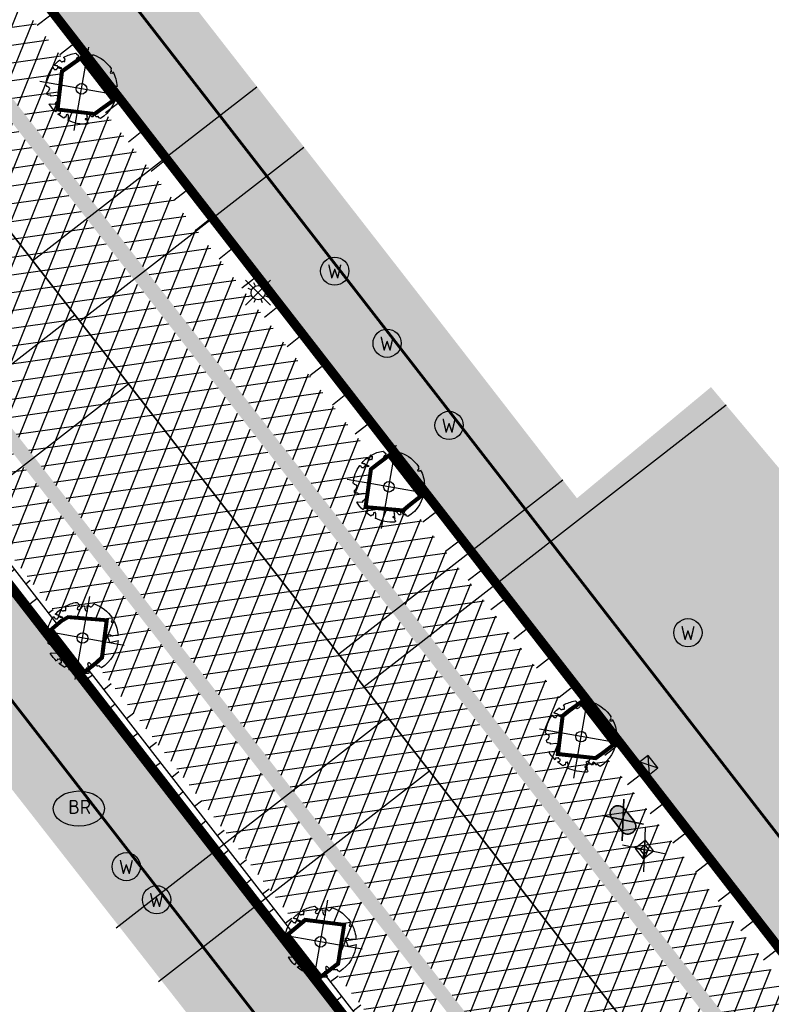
# Model space of a CAD drawing. Header units: metres. Extents: x 196882 to 197709, y 354811 to 355604.
# Tile 49 of 68: x 197388 to 197409, y 355161 to 355189. Entities that reach past the tile are written whole.
import ezdxf

# ---------------------------------------------------------------- set-up
doc = ezdxf.new("R2010")
doc.units = ezdxf.units.M
doc.layers.get('0').update_dxf_attribs({"lineweight": 18})
for name, color, linetype, lineweight in [('B-WE-KL-WATER_BRANDLEIDING_BRANDHYDRANT-S', 150, 'Continuous', 25), ('B-WE-KL-WATER_STRAATPOT-S', 170, 'Continuous', 25), ('Boomvak', 7, 'Continuous', 18), ('N-WE-RI-HWA_KOLK-S', 7, 'Continuous', 25), ('N-WE-VH-KANTOPSLUITING_BETONRUG-A', 7, 'Continuous', 18), ('N-WE-VH-KANTOPSLUITING_BETONRUG-G', 7, 'Continuous', 35), ('V-WE-GR-BOOM-S', 7, 'Continuous', 25), ('V-WE-IE-MEUBILAIR_WEGMEUBILAIR_PAAL-S', 7, 'Continuous', 25), ('V-WE-RI-GWA_HUISAANSLUITING_PVC-G', 1, 'RI-GWA_HUISAANSLUITING-V', 25), ('V-WE-RI-VWA_TRANSPORTLEIDING-G', 20, 'RI-VWA-V', 35), ('V-WE-VH-KANTOPSLUITING_OPSLUITBAND-G', 7, 'VH-OPSLUITBAND-V', 25), ('V-WE-VH-KANTOPSLUITING_RIJWIELPADBAND_380X200-G', 10, 'VH-RIJWIELPADBAND_380X200-V', 0), ('V-WE-VH-KANTOPSLUITING_TROTTOIRBAND-G', 7, 'VH-TROTTOIRBAND-V', 0), ('V-WE-VH-VERHARDING_TEGEL-A', 252, 'Continuous', 18)]:
    doc.layers.add(name, color=color, linetype=linetype, lineweight=lineweight)
for name, color, linetype in [('V-WE-IE-LICHTMAST-G', 7, 'Continuous'), ('V_WEGEN_A_ASFALT', 252, 'Continuous'), ('V_WEGEN_A_BSS', 252, 'Continuous')]:
    doc.layers.add(name, color=color, linetype=linetype)
doc.layers.add('V-WE-VH-VERHARDING_TEGEL_300x300 grijs', color=7, linetype='Continuous', lineweight=18, true_color=0x999999)
doc.styles.add('NLCS-ISO', font='NLCS-ISO.ttf')
doc.styles.add('NLCS-ISO-M500-T25', font='NLCS-ISO.ttf', dxfattribs={"height": 1})
doc.linetypes.add('RI-GWA_HUISAANSLUITING-V', pattern='A,2,[24,NLCS.SHX,S=1,R=0,X=0,Y=0],2,-1.8,2.6,-1.8,2.6,-1.8,2.6,-1.8', length=19)
doc.linetypes.add('RI-VWA-V', pattern='A,2.5,[24,NLCS.SHX,S=1,R=0,X=0,Y=0],2.5,-3,0,-3', length=11)
doc.linetypes.add('VH-OPSLUITBAND-V', pattern='A,4,-2,2,-2,2,[24,NLCS.SHX,S=1,R=0,X=0,Y=0],2,-2,2,-2', length=20)
doc.linetypes.add('VH-RIJWIELPADBAND_380X200-V', pattern='A,4,[24,NLCS.SHX,S=1,R=0,X=0,Y=0],4,-2,2,-2,0,-2,2,-2', length=20)
doc.linetypes.add('VH-TROTTOIRBAND-V', pattern='A,2.5,[24,NLCS.SHX,S=1,R=0,X=0,Y=0],2.5,-2,2,-2,2,-2', length=15)
pattern_1 = [(37.8188, (197367.178, 355110.634), (0.0928136, 0.736638), [0.525, -0.525]), (127.8188, (197367.178, 355110.634), (-0.4147258, -0.3219122), [])]
pattern_2 = [(37.8188, (197374.87796, 355060.401), (0.0928136, 0.736638), [0.525, -0.525]), (127.8188, (197374.87796, 355060.401), (-0.4147258, -0.3219122), [])]
pattern_3 = [(8.01566, (197213.72877, 355299.11294), (-0.0697219, 0.495115), []), (68.01566, (197213.72877, 355299.11294), (-0.4636431, 0.1871766), [])]

# ---------------------------------------------------------------- blocks, each defined once
blk = doc.blocks.new('*U82')
at = {"color": 1}
blk.add_lwpolyline([(0.087, 0.942), (0.088, 0.944), (0.09, 0.946), (0.091, 0.948), (0.093, 0.949), (0.095, 0.951), (0.096, 0.952), (0.097, 0.954), (0.099, 0.956), (0.1, 0.958), (0.102, 0.96), (0.103, 0.963), (0.103, 0.967), (0.103, 0.972), (0.103, 0.977), (0.102, 0.983), (0.095, 1.007, -0.52938), (0.106, 1.02, -0.087139), (0.444, 0.925, -0.372341), (0.457, 0.895), (0.471, 0.824), (0.436, 0.789), (0.398, 0.797), (0.353, 0.763), (0.371, 0.72), (0.417, 0.705), (0.542, 0.734), (0.573, 0.717), (0.57, 0.691), (0.541, 0.673), (0.515, 0.588), (0.549, 0.534), (0.634, 0.669, -0.504641), (0.681, 0.628, 0.331948), (0.709, 0.584, 0.282008), (0.799, 0.601), (0.791, 0.597, -0.512156), (0.833, 0.597, -0.16076), (1.019, -0.011), (0.995, -0.034), (0.995, -0.059), (0.972, -0.063), (0.975, -0.088), (0.94, -0.076), (0.929, -0.104), (0.973, -0.133), (0.987, -0.144), (1.011, -0.12, -0.106371), (0.868, -0.522), (0.741, -0.44), (0.718, -0.456), (0.702, -0.389), (0.657, -0.335), (0.605, -0.335), (0.606, -0.398), (0.566, -0.536), (0.572, -0.562), (0.601, -0.566), (0.786, -0.637, -0.236298), (-0.045, -1.003, 0.159625), (-0.069, -0.954, 0.350802), (-0.063, -0.906, -0.504641), (-0.12, -0.879), (-0.106, -0.834), (-0.129, -0.792), (-0.16, -0.796), (-0.165, -0.829), (-0.188, -0.842), (-0.216, -0.821), (-0.24, -0.695), (-0.258, -0.677), (-0.304, -0.678), (-0.317, -0.733), (-0.336, -0.739), (-0.354, -0.785), (-0.401, -0.76, 0.733583), (-0.384, -0.795, -0.861625), (-0.374, -0.826, 0.279978), (-0.409, -0.879), (-0.407, -0.881, -0.827056), (-0.442, -0.917, -0.116774), (-0.83, -0.511), (-0.823, -0.51), (-0.817, -0.508), (-0.812, -0.506), (-0.808, -0.504), (-0.805, -0.502), (-0.803, -0.5), (-0.801, -0.497), (-0.754, -0.437), (-0.752, -0.435), (-0.752, -0.433), (-0.751, -0.431), (-0.75, -0.429), (-0.75, -0.427), (-0.749, -0.425), (-0.748, -0.422), (-0.747, -0.42), (-0.746, -0.417), (-0.744, -0.414), (-0.743, -0.411), (-0.741, -0.408), (-0.739, -0.405), (-0.738, -0.401), (-0.736, -0.398), (-0.735, -0.395), (-0.734, -0.392), (-0.734, -0.389), (-0.733, -0.386), (-0.733, -0.383), (-0.733, -0.381), (-0.734, -0.379), (-0.734, -0.377), (-0.735, -0.375), (-0.736, -0.374), (-0.738, -0.374), (-0.74, -0.373), (-0.742, -0.373), (-0.744, -0.373), (-0.746, -0.373), (-0.748, -0.373), (-0.75, -0.372), (-0.753, -0.371), (-0.755, -0.37), (-0.758, -0.369), (-0.76, -0.367), (-0.763, -0.365), (-0.765, -0.363), (-0.768, -0.361), (-0.771, -0.359), (-0.773, -0.357), (-0.776, -0.355), (-0.779, -0.352), (-0.781, -0.35), (-0.83, -0.406), (-0.832, -0.403), (-0.835, -0.4), (-0.837, -0.397), (-0.839, -0.394), (-0.841, -0.39), (-0.844, -0.388), (-0.848, -0.386), (-0.855, -0.385), (-0.864, -0.386), (-0.876, -0.388), (-0.891, -0.393, -0.040997), (-0.958, -0.205), (-0.923, -0.211), (-0.893, -0.231), (-0.876, -0.216), (-0.856, -0.185), (-0.875, -0.156), (-0.865, -0.113), (-0.904, -0.11), (-0.93, -0.085), (-0.978, -0.116, -0.05814), (-0.998, 0.166), (-0.97, 0.16), (-0.86, 0.073), (-0.812, 0.089), (-0.626, 0.139), (-0.61, 0.2), (-0.682, 0.229), (-0.693, 0.252), (-0.824, 0.317), (-0.827, 0.354), (-0.872, 0.391), (-0.89, 0.428), (-0.859, 0.476), (-0.792, 0.486), (-0.73, 0.527), (-0.729, 0.568), (-0.768, 0.613), (-0.757, 0.632), (-0.773, 0.662, -0.13428), (-0.333, 0.967, -0.541727), (-0.319, 0.957), (-0.322, 0.928), (-0.321, 0.913), (-0.319, 0.902), (-0.316, 0.893), (-0.312, 0.887), (-0.307, 0.882), (-0.302, 0.878), (-0.297, 0.875), (-0.293, 0.872), (-0.289, 0.868), (-0.286, 0.865), (-0.282, 0.862), (-0.279, 0.859), (-0.276, 0.857), (-0.273, 0.855), (-0.269, 0.854), (-0.266, 0.854), (-0.262, 0.855), (-0.258, 0.857), (-0.255, 0.859), (-0.25, 0.861), (-0.246, 0.863), (-0.242, 0.865), (-0.238, 0.867), (-0.234, 0.868), (-0.229, 0.869), (-0.225, 0.87), (-0.221, 0.871), (-0.217, 0.871), (-0.213, 0.872), (-0.21, 0.873), (-0.206, 0.874), (-0.203, 0.876), (-0.2, 0.879), (-0.197, 0.882), (-0.195, 0.885), (-0.193, 0.865), (-0.188, 0.86), (-0.167, 0.824), (-0.122, 0.799), (-0.185, 0.902), (-0.184, 0.905), (-0.183, 0.908), (-0.183, 0.911), (-0.183, 0.914), (-0.184, 0.917), (-0.185, 0.92), (-0.188, 0.923), (-0.191, 0.926), (-0.194, 0.929), (-0.199, 0.933), (-0.204, 0.938), (-0.21, 0.944), (-0.216, 0.951), (-0.223, 0.959), (-0.24, 0.98, -0.543104), (-0.234, 0.996, -0.046766), (-0.047, 1.023, -0.385168), (-0.036, 1.015), (-0.03, 0.976), (-0.028, 0.964), (-0.024, 0.956), (-0.021, 0.951), (-0.017, 0.947), (-0.013, 0.946), (-0.009, 0.945), (-0.005, 0.945), (-0.002, 0.945), (0.002, 0.944), (0.005, 0.943), (0.009, 0.942), (0.012, 0.941), (0.015, 0.939), (0.019, 0.938), (0.022, 0.936), (0.025, 0.935), (0.028, 0.934), (0.031, 0.932), (0.033, 0.931), (0.036, 0.929), (0.038, 0.928), (0.04, 0.926), (0.042, 0.924), (0.044, 0.922), (0.045, 0.92), (0.046, 0.919), (0.047, 0.917), (0.048, 0.915), (0.049, 0.914), (0.051, 0.913), (0.052, 0.912), (0.054, 0.912), (0.056, 0.912), (0.058, 0.913), (0.06, 0.914), (0.062, 0.915), (0.065, 0.916), (0.067, 0.918), (0.07, 0.921), (0.072, 0.923), (0.074, 0.926), (0.076, 0.929), (0.079, 0.932), (0.081, 0.935), (0.083, 0.937), (0.085, 0.94)], format="xyb", close=True, dxfattribs=at)
at = {"color": 10}
for points in [[(0.849, -0.849), (-0.849, 0.849)], [(-0.849, -0.849), (0.849, 0.849)]]:
    blk.add_lwpolyline(points, dxfattribs=at)
at = {"color": 1}
blk.add_circle((0, 0), 0.15, dxfattribs=at)
at = {"color": 7, "style": 'NLCS-ISO-M500-T25'}
for tag, p in [('NR', (-0.492, -0.08)), ('NAAM', (-0.492, -0.32))]:
    blk.add_attdef(tag, p, '', height=0.2, dxfattribs=at)
at = {"color": 7, "style": 'NLCS-ISO-M500-T25', "flags": 1}
for tag, p in [('WETNAAM', (-0.492, -0.56)), ('STAMDIA', (-0.492, -0.8)), ('STAMOMTR', (-0.492, -1.04)), ('OPMERKING', (-0.492, -1.28))]:
    blk.add_attdef(tag, p, '', height=0.2, dxfattribs=at)
blk = doc.blocks.new('Lichtmast_V')
for points in [[(0.354, 0.354), (-0.354, -0.354)], [(0.354, -0.354), (-0.354, 0.354)], [(-0.185, 0.077), (-0.277, 0.115)], [(-0.077, 0.185), (-0.115, 0.277)], [(0.077, 0.185), (0.115, 0.277)], [(0.185, 0.077), (0.277, 0.115)], [(-0.185, -0.077), (-0.277, -0.115)], [(-0.077, -0.185), (-0.115, -0.277)], [(0.077, -0.185), (0.115, -0.277)], [(0.185, -0.077), (0.277, -0.115)]]:
    blk.add_lwpolyline(points)
at = {"layer": 'V-WE-IE-LICHTMAST-G'}
blk.add_circle((0, 0), 0.2, dxfattribs=at)
blk = doc.blocks.new('SKL-WATER_STRAATPOT-SO')
blk.add_circle((0, 0), 2)
at = {"style": 'NLCS-ISO'}
blk.add_text('W', height=2, rotation=360, dxfattribs=at).set_placement((-1.06, -1.05))
blk = doc.blocks.new('SKL-WATER_BRANDHYDRANT-SO')
blk.add_ellipse((0, 0), major_axis=(-3.64, 0), ratio=0.685994)
at = {"style": 'NLCS-ISO'}
blk.add_text('BR', height=2, rotation=360, dxfattribs=at).set_placement((-1.49, -0.76))
blk = doc.blocks.new('N-SRI-KOLK_COMBINATIE-SO')
h = blk.add_hatch(color=256)
h.paths.add_polyline_path([(-1.125, 1.5), (-1.125, 0), (0, 0.75)])
h.paths.add_polyline_path([(1.125, 1.5), (0, 0.75), (1.125, 0)])
for p, q in [((-1.125, 0), (1.125, 1.5)), ((1.125, 0), (-1.125, 1.5))]:
    blk.add_line(p, q)
at = {"flags": 128}
blk.add_lwpolyline([(-1.125, 0), (1.125, 0), (1.125, 1.5), (-1.125, 1.5)], close=True, dxfattribs=at)
blk = doc.blocks.new('Jumboblok')
at = {"layer": 'N-WE-VH-KANTOPSLUITING_BETONRUG-A'}
h = blk.add_hatch(color=256, dxfattribs=at)
h.dxf.hatch_style = 1
edge = h.paths.add_edge_path()
edge.add_arc((-0.225, 0), 0.225, 90, 270, ccw=False)
edge.add_line((-0.225, 0.225), (0.225, 0.225))
edge.add_arc((0.225, 0), 0.225, -90, 90, ccw=False)
edge.add_line((0.225, -0.225), (-0.225, -0.225))
at = {"layer": 'N-WE-VH-KANTOPSLUITING_BETONRUG-G', "flags": 128}
for points in [[(-0.454, 0.381), (0.454, -0.381)], [(-0.454, -0.381), (0.454, 0.381)]]:
    blk.add_lwpolyline(points, dxfattribs=at)
at = {"layer": 'N-WE-VH-KANTOPSLUITING_BETONRUG-G'}
blk.add_lwpolyline([(-0.225, -0.225, -1), (-0.225, 0.225), (0.225, 0.225, -1), (0.225, -0.225)], format="xyb", close=True, dxfattribs=at)
blk = doc.blocks.new('V-SIE-WEG_PAAL_KUNSTSTOF')
at = {"color": 0}
for p, q in [((-0.483, -0.405), (0.483, 0.405)), ((0.483, -0.405), (-0.483, 0.405))]:
    blk.add_line(p, q, dxfattribs=at)
for p, q in [((-0.187, 0.188), (0.188, -0.187)), ((0.188, 0.188), (-0.187, -0.187))]:
    blk.add_line(p, q)
at = {"flags": 128}
for points in [[(-0.187, -0.187), (0.188, -0.187), (0.188, 0.188), (-0.187, 0.188)], [(-0.094, 0.094), (0.094, 0.094), (0.094, -0.094), (-0.094, -0.094)]]:
    blk.add_lwpolyline(points, close=True, dxfattribs=at)

msp = doc.modelspace()

# ---------------------------------------------------------------- hatches: boundary and pattern name
at = {"layer": 'V-WE-VH-VERHARDING_TEGEL-A'}
h = msp.add_hatch(dxfattribs=at)
h.set_pattern_fill('AVH-TEGEL_300X300_HALFST', color=11, scale=1.25, pattern_type=2)
h.set_pattern_definition([(308.015660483, (-58.86684, -45.96112), (0.378674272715, -0.1799640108), [0.375, -0.375]), (38.01566048, (-58.86684, -45.9611), (-0.23095381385, 0.29544091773), [])])
h.paths.add_polyline_path([(197611.905, 354883.622), (197617.307, 354876.665), (197615.886, 354875.563), (197572.913, 354930.906), (197570.425, 354934.11), (197484.931, 355044.212), (197481.749, 355048.31), (197357.892, 355207.986), (197351.32, 355216.473), (197346.25, 355223.021), (197337.369, 355234.416), (197243.012, 355355.967), (197242.503, 355356.81), (197242.203, 355357.748), (197242.06, 355358.479), (197241.6, 355359.917), (197240.817, 355361.208), (197237.815, 355365.062), (197235.607, 355367.896), (197236.226, 355370.216), (197236.899, 355369.358), (197237.127, 355368.928), (197238.472, 355367.204), (197242.289, 355362.28), (197242.829, 355361.489), (197243.273, 355360.634), (197243.612, 355359.731), (197243.839, 355358.801), (197243.913, 355358.396), (197244.132, 355357.668), (197244.49, 355356.997), (197246.89, 355353.905), (197257.004, 355340.877), (197263.069, 355333.063), (197270.1, 355324.006), (197279.392, 355312.035), (197295.011, 355291.914), (197302.573, 355282.172), (197310.236, 355272.301), (197317.909, 355262.416), (197324.699, 355253.668), (197332.224, 355243.975), (197340.253, 355233.64), (197347.837, 355223.911), (197349.563, 355225.192), (197351.569, 355222.107), (197350.13, 355220.964), (197357.263, 355211.768), (197361.255, 355206.596), (197374.852, 355189.05), (197395.161, 355162.866), (197403.326, 355152.339), (197425.189, 355124.15), (197437.629, 355108.111), (197445.337, 355098.173), (197474.048, 355061.155), (197481.019, 355052.168), (197483.327, 355053.995), (197485.597, 355051.07), (197483.289, 355049.265), (197486.28, 355045.412), (197561.285, 354948.815), (197591.974, 354909.292)])
h = msp.add_hatch(dxfattribs=at)
h.set_pattern_fill('AVH-TEGEL_300X300_HALFST', color=256, scale=1.25, pattern_type=2)
h.set_pattern_definition([(308.01566, (197234.217, 354932.616), (0.37867427, -0.17996401), [0.375, -0.375]), (38.01566, (197234.217, 354932.616), (-0.23095381, 0.29544092), [])])
h.paths.add_polyline_path([(197235.581, 355367.799), (197234.217, 355362.687), (197236.721, 355359.564), (197239.925, 355353.365), (197240.018, 355353.248), (197240.596, 355353.707), (197242.746, 355350.948), (197242.149, 355350.482), (197247.638, 355343.366), (197248.794, 355344.219), (197251.13, 355341.161), (197250.017, 355340.283), (197251.382, 355338.514), (197252.017, 355339.01), (197253.241, 355337.431), (197252.603, 355336.931), (197255.071, 355333.731), (197255.72, 355334.225), (197256.932, 355332.633), (197256.293, 355332.148), (197258.771, 355328.935), (197259.386, 355329.419), (197260.605, 355327.83), (197259.989, 355327.355), (197262.404, 355324.224), (197263.572, 355325.082), (197265.762, 355322.252), (197264.611, 355321.364), (197266.049, 355319.503), (197266.681, 355319.992), (197267.9, 355318.4), (197267.273, 355317.913), (197268.559, 355316.246), (197270.468, 355317.879), (197270.374, 355318.017), (197270.769, 355318.334), (197271.082, 355317.944), (197271.017, 355317.894), (197277.296, 355309.603), (197279.798, 355306.505), (197279.767, 355306.48), (197282.144, 355303.445), (197279.742, 355301.585), (197280.949, 355299.977), (197287.399, 355296.113), (197287.537, 355295.83), (197336.506, 355232.778), (197336.629, 355232.874), (197343.676, 355223.839), (197345.792, 355221.126), (197350.134, 355215.559), (197350.732, 355214.792), (197350.788, 355213.519), (197352.134, 355211.814), (197352.955, 355211.669), (197355.806, 355207.908), (197382.704, 355173.364), (197415.028, 355132.025), (197418.821, 355127.312), (197426.22, 355117.67), (197426.162, 355117.573), (197439.09, 355100.957), (197447.403, 355090.49), (197447.266, 355090.385), (197453.819, 355082.221), (197453.723, 355082.153), (197455.981, 355079.258), (197455.944, 355079.174), (197461.241, 355072.44), (197461.369, 355072.494), (197471.122, 355059.986), (197471.26, 355059.822), (197471.304, 355059.856), (197476.126, 355053.586), (197484.037, 355043.418), (197483.735, 355043.179), (197485.477, 355040.963), (197485.825, 355041.194), (197487.25, 355039.31), (197487.136, 355039.216), (197495.21, 355028.868), (197497.648, 355025.787), (197507.361, 355013.143), (197507.469, 355013.22), (197507.852, 355012.72), (197507.757, 355012.64), (197515.172, 355003.148), (197515.257, 355003.199), (197520.23, 354996.693), (197525.87, 354989.268), (197535.302, 354976.941), (197535.185, 354976.85), (197538.114, 354973.09), (197538.245, 354973.166), (197538.442, 354972.926), (197537.462, 354972.143), (197537.63, 354971.963), (197536.257, 354970.595), (197538.447, 354967.93), (197543.233, 354962.047), (197550.188, 354953.499), (197553.95, 354948.887), (197557.921, 354943.994), (197557.833, 354943.918), (197564.133, 354936.165), (197565.05, 354936.92), (197568.446, 354932.616), (197570.362, 354934.061), (197484.868, 355044.163), (197357.829, 355207.937), (197351.257, 355216.424), (197346.187, 355222.972), (197337.306, 355234.367), (197242.946, 355355.922), (197242.43, 355356.777), (197242.125, 355357.728), (197241.982, 355358.459), (197241.527, 355359.884), (197240.751, 355361.163), (197237.752, 355365.013)])
h = msp.add_hatch(dxfattribs=at)
h.set_pattern_fill('AVH-TEGEL_300X300_HALFST', color=256, scale=1.25, pattern_type=2)
h.set_pattern_definition([(308.01566, (197362.73151, 355062.66647), (0.37867427, -0.17996401), [0.375, -0.375]), (38.01566, (197362.7315, 355062.66647), (-0.2309538, 0.2954409), [])])
h.paths.add_polyline_path([(197364.22, 355229.417), (197365.408, 355230.608), (197367.484, 355227.904), (197366.733, 355227.319), (197366.264, 355226.786), (197366.102, 355226.602), (197365.886, 355226.135), (197365.767, 355225.624), (197365.755, 355225.098), (197365.848, 355224.593), (197366.281, 355223.741), (197375.584, 355211.744), (197375.427, 355211.611), (197398.906, 355181.471), (197403.613, 355175.402), (197407.417, 355178.558), (197423.366, 355159.562), (197422.706, 355158.441), (197422.321, 355157.242), (197421.985, 355155.772), (197421.932, 355155.421), (197422.009, 355153.714), (197422.452, 355152.064), (197423.22, 355150.582), (197424.866, 355148.527), (197424.786, 355148.455), (197430.091, 355141.746), (197434.295, 355136.24), (197438.503, 355130.819), (197441.908, 355126.356), (197446.316, 355120.829), (197459.852, 355103.513), (197467.914, 355093.129), (197486.089, 355069.947), (197487.062, 355068.665), (197489.16, 355066.052), (197490.75, 355064.009), (197491.582, 355063.315), (197492.632, 355063.935), (197492.683, 355063.977), (197492.919, 355063.689), (197491.554, 355062.896), (197490.839, 355062.666), (197490.045, 355062.696), (197489.313, 355063.002), (197488.758, 355063.511), (197363.159, 355225.405), (197362.871, 355225.904), (197362.732, 355226.482), (197362.763, 355227.076), (197362.955, 355227.62), (197363.956, 355229.163)])
h = msp.add_hatch(dxfattribs=at)
h.set_pattern_fill('AVH-TEGEL_300X300_HALFST', color=11, scale=1.25, pattern_type=2)
h.set_pattern_definition([(308.01566, (197362.321, 355063.896), (0.37867427, -0.17996401), [0.375, -0.375]), (38.01566, (197362.321, 355063.896), (-0.2309538, 0.2954409), [])])
h.paths.add_polyline_path([(197363.743, 355224.525), (197362.321, 355223.426), (197366.616, 355217.876), (197364.294, 355216.063), (197365.22, 355214.871), (197367.557, 355216.684), (197371.499, 355211.603), (197376.114, 355205.654), (197382.474, 355197.457), (197389.736, 355188.097), (197398.481, 355176.826), (197404.904, 355168.548), (197412.151, 355159.207), (197419.483, 355149.756), (197426.619, 355140.56), (197433.029, 355132.298), (197440.182, 355123.078), (197446.508, 355114.925), (197452.243, 355107.532), (197461.033, 355096.204), (197470.017, 355084.624), (197481.049, 355070.405), (197486.099, 355063.896), (197487.508, 355064.993)])
at = {"layer": 'V_WEGEN_A_ASFALT'}
h = msp.add_hatch(dxfattribs=at)
h.set_pattern_fill('AVH-ASFALT', color=256, scale=0.5, style=0, pattern_type=2)
h.set_pattern_definition([(8.01566048, (135.18786, -698.3183), (-0.0697218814, 0.495114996), []), (68.01566048, (135.18786, -698.3183), (-0.463643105, 0.1871765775), [])])
h.paths.add_polyline_path([(197244.208, 355366.633), (197244.772, 355368.756), (197248.206, 355364.347), (197246.291, 355363.976)], flags=16)
h.paths.add_polyline_path([(197618.792, 354883.616), (197618.859, 354883.531), (197620.176, 354881.132), (197620.218, 354880.802), (197620.037, 354880.548), (197619.732, 354880.486), (197619.447, 354880.661), (197617.809, 354882.828)], flags=16)
h.paths.add_polyline_path([(197615.205, 354887.359), (197615.579, 354887.38), (197615.929, 354887.241), (197616.175, 354886.989), (197616.212, 354886.932), (197615.217, 354886.144), (197614.828, 354886.612), (197614.745, 354886.93), (197614.909, 354887.207)], flags=16)
h.paths.add_polyline_path([(197249.048, 355360.444), (197250.453, 355361.457), (197251.761, 355359.078), (197251.788, 355358.77), (197251.578, 355358.542), (197251.264, 355358.397), (197250.888, 355358.381), (197250.536, 355358.513), (197250.274, 355358.756)], flags=16)
h.paths.add_polyline_path([(197362.128, 355212.271), (197363.159, 355213.075), (197365.145, 355210.506), (197365.231, 355210.199), (197365.079, 355209.918), (197364.69, 355209.596), (197364.363, 355209.5), (197364.069, 355209.671)], flags=16)
h.paths.add_polyline_path([(197494.363, 355046.214), (197494.643, 355046.042), (197496.089, 355044.106), (197495.099, 355043.365), (197493.938, 355045.57), (197493.887, 355045.898), (197494.062, 355046.15)], flags=16)
h.paths.add_polyline_path([(197496.176, 355041.974), (197497.151, 355042.743), (197499.309, 355039.886), (197499.406, 355039.593), (197499.313, 355039.327), (197499.034, 355039.183), (197498.669, 355039.152), (197498.322, 355039.267), (197498.06, 355039.492)], flags=16)
edge = h.paths.add_edge_path()
edge.add_line((197254.74, 355364.977), (197252.534, 355367.828))
edge.add_line((197252.534, 355367.828), (197250.33, 355370.59))
edge.add_line((197250.33, 355370.59), (197246.08, 355375.894))
edge.add_line((197246.08, 355375.894), (197245.813, 355376.216))
edge.add_line((197245.813, 355376.216), (197245.689, 355376.286))
edge.add_line((197245.689, 355376.286), (197245.587, 355376.385))
edge.add_line((197245.587, 355376.385), (197244.802, 355377.427))
edge.add_line((197244.802, 355377.427), (197244.442, 355377.886))
edge.add_line((197244.442, 355377.886), (197242.813, 355376.643))
edge.add_line((197242.813, 355376.643), (197242.078, 355376.934))
edge.add_line((197242.078, 355376.934), (197241.456, 355377.421))
edge.add_line((197241.456, 355377.421), (197241.264, 355377.677))
edge.add_line((197241.264, 355377.677), (197240.464, 355374.501))
edge.add_line((197240.464, 355374.501), (197243.638, 355370.386))
edge.add_line((197243.638, 355370.386), (197243.015, 355368.04))
edge.add_line((197243.015, 355368.04), (197239.826, 355372.186))
edge.add_line((197239.826, 355372.186), (197238.981, 355368.895))
edge.add_line((197238.981, 355368.895), (197239.273, 355368.341))
edge.add_line((197239.273, 355368.341), (197239.444, 355367.723))
edge.add_line((197239.444, 355367.723), (197239.477, 355367.083))
edge.add_line((197239.477, 355367.083), (197239.375, 355366.465))
edge.add_line((197239.375, 355366.465), (197239.17, 355366.309))
edge.add_line((197239.17, 355366.309), (197242.289, 355362.28))
edge.add_line((197242.289, 355362.28), (197242.829, 355361.489))
edge.add_line((197242.829, 355361.489), (197243.273, 355360.634))
edge.add_line((197243.273, 355360.634), (197243.612, 355359.731))
edge.add_line((197243.612, 355359.731), (197243.839, 355358.801))
edge.add_line((197243.839, 355358.801), (197243.913, 355358.396))
edge.add_line((197243.913, 355358.396), (197244.132, 355357.668))
edge.add_line((197244.132, 355357.668), (197244.49, 355356.997))
edge.add_line((197244.49, 355356.997), (197246.766, 355358.85))
edge.add_line((197246.766, 355358.85), (197247.262, 355358.206))
edge.add_line((197247.262, 355358.206), (197344.321, 355233.163))
edge.add_line((197344.321, 355233.163), (197344.724, 355232.614))
edge.add_line((197344.724, 355232.614), (197349.563, 355225.192))
edge.add_line((197349.563, 355225.192), (197351.569, 355222.107))
edge.add_line((197351.569, 355222.107), (197357.966, 355212.296))
edge.add_line((197357.966, 355212.296), (197358.618, 355211.446))
edge.add_line((197358.618, 355211.446), (197359.525, 355210.295))
edge.add_line((197359.525, 355210.295), (197361.338, 355207.993))
edge.add_line((197361.338, 355207.993), (197362.045, 355207.269))
edge.add_line((197362.045, 355207.269), (197374.863, 355193.737))
edge.add_line((197374.863, 355193.737), (197375.209, 355193.322))
edge.add_line((197375.209, 355193.322), (197441.888, 355107.396))
edge.add_line((197441.888, 355107.396), (197445.664, 355102.529))
edge.add_line((197445.664, 355102.529), (197478.355, 355060.401))
edge.add_line((197478.355, 355060.401), (197483.327, 355053.995))
edge.add_line((197483.327, 355053.995), (197486.594, 355049.782))
edge.add_line((197486.594, 355049.782), (197601.022, 354902.418))
edge.add_line((197601.022, 354902.418), (197611.126, 354886.577))
edge.add_line((197611.126, 354886.577), (197612.61, 354884.25))
edge.add_line((197612.61, 354884.25), (197615.186, 354880.9))
edge.add_line((197615.186, 354880.9), (197618.014, 354877.23))
edge.add_line((197618.014, 354877.23), (197615.886, 354875.563))
edge.add_line((197615.886, 354875.563), (197618.768, 354871.816))
edge.add_line((197618.768, 354871.816), (197619.198, 354871.038))
edge.add_line((197619.198, 354871.038), (197619.38, 354870.123))
edge.add_line((197619.38, 354870.123), (197619.267, 354869.197))
edge.add_line((197619.267, 354869.197), (197618.896, 354868.389))
edge.add_line((197618.896, 354868.389), (197618.39, 354867.541))
edge.add_line((197618.39, 354867.541), (197617.593, 354866.525))
edge.add_line((197617.593, 354866.525), (197616.658, 354865.636))
edge.add_line((197616.658, 354865.636), (197615.8, 354864.929))
edge.add_line((197615.8, 354864.929), (197615.563, 354864.731))
edge.add_line((197615.563, 354864.731), (197616.512, 354863.566))
edge.add_line((197616.512, 354863.566), (197619.999, 354859.296))
edge.add_line((197619.999, 354859.296), (197620, 354859.283))
edge.add_line((197620, 354859.283), (197620.838, 354860.022))
edge.add_line((197620.838, 354860.022), (197621.747, 354860.68))
edge.add_line((197621.747, 354860.68), (197622.714, 354861.249))
edge.add_line((197622.714, 354861.249), (197623.726, 354861.722))
edge.add_line((197623.726, 354861.722), (197624.679, 354861.942))
edge.add_line((197624.679, 354861.942), (197625.707, 354861.841))
edge.add_line((197625.707, 354861.841), (197626.645, 354861.408))
edge.add_line((197626.645, 354861.408), (197627.356, 354860.736))
edge.add_line((197627.356, 354860.736), (197628.477, 354859.277))
edge.add_line((197628.477, 354859.277), (197629.919, 354860.402))
edge.add_line((197629.919, 354860.402), (197629.805, 354860.728))
edge.add_line((197629.805, 354860.728), (197629.902, 354861.061))
edge.add_line((197629.902, 354861.061), (197630.176, 354861.274))
edge.add_line((197630.176, 354861.274), (197630.523, 354861.286))
edge.add_line((197630.523, 354861.286), (197631.776, 354860.787))
edge.add_line((197631.776, 354860.787), (197632.963, 354860.123))
edge.add_line((197632.963, 354860.123), (197634.053, 354859.31))
edge.add_line((197634.053, 354859.31), (197635.019, 354858.369))
edge.add_line((197635.019, 354858.369), (197638.026, 354855.034))
edge.add_line((197638.026, 354855.034), (197640.528, 354852.513))
edge.add_line((197640.528, 354852.513), (197643.259, 354850.242))
edge.add_line((197643.259, 354850.242), (197644.292, 354849.463))
edge.add_line((197644.292, 354849.463), (197645.047, 354848.804))
edge.add_line((197645.047, 354848.804), (197645.73, 354848.064))
edge.add_line((197645.73, 354848.064), (197646.33, 354847.253))
edge.add_line((197646.33, 354847.253), (197646.835, 354846.388))
edge.add_line((197646.835, 354846.388), (197646.898, 354846.033))
edge.add_line((197646.898, 354846.033), (197646.731, 354845.714))
edge.add_line((197646.731, 354845.714), (197646.403, 354845.564))
edge.add_line((197646.403, 354845.564), (197646.052, 354845.646))
edge.add_line((197646.052, 354845.646), (197645.25, 354844.024))
edge.add_line((197645.25, 354844.024), (197658.974, 354837.104))
edge.add_line((197658.974, 354837.104), (197663.24, 354845.081))
edge.add_line((197663.24, 354845.081), (197662.256, 354845.808))
edge.add_line((197662.256, 354845.808), (197661.166, 354846.589))
edge.add_line((197661.166, 354846.589), (197659.281, 354847.978))
edge.add_line((197659.281, 354847.978), (197658.181, 354848.824))
edge.add_line((197658.181, 354848.824), (197657.094, 354849.687))
edge.add_line((197657.094, 354849.687), (197655.779, 354850.771))
edge.add_line((197655.779, 354850.771), (197654.486, 354851.882))
edge.add_line((197654.486, 354851.882), (197653.214, 354853.017))
edge.add_line((197653.214, 354853.017), (197651.963, 354854.175))
edge.add_line((197651.963, 354854.175), (197650.716, 354852.865))
edge.add_line((197650.716, 354852.865), (197650.9, 354852.49))
edge.add_line((197650.9, 354852.49), (197650.77, 354852.093))
edge.add_line((197650.77, 354852.093), (197650.399, 354851.9))
edge.add_line((197650.399, 354851.9), (197649.999, 354852.022))
edge.add_line((197649.999, 354852.022), (197648.432, 354853.042))
edge.add_line((197648.432, 354853.042), (197647.483, 354853.708))
edge.add_line((197647.483, 354853.708), (197646.554, 354854.401))
edge.add_line((197646.554, 354854.401), (197646.122, 354854.742))
edge.add_line((197646.122, 354854.742), (197644.859, 354855.773))
edge.add_line((197644.859, 354855.773), (197644.092, 354856.447))
edge.add_line((197644.092, 354856.447), (197643.344, 354857.143))
edge.add_line((197643.344, 354857.143), (197642.619, 354857.862))
edge.add_line((197642.619, 354857.862), (197641.665, 354858.874))
edge.add_line((197641.665, 354858.874), (197641.087, 354859.527))
edge.add_line((197641.087, 354859.527), (197639.661, 354861.285))
edge.add_line((197639.661, 354861.285), (197636.225, 354865.712))
edge.add_line((197636.225, 354865.712), (197606.51, 354903.995))
edge.add_line((197606.51, 354903.995), (197598.397, 354914.448))
edge.add_line((197598.397, 354914.448), (197512.56, 355025.035))
edge.add_line((197512.56, 355025.035), (197510.219, 355028.767))
edge.add_line((197510.219, 355028.767), (197510.081, 355029.114))
edge.add_line((197510.081, 355029.114), (197510.082, 355029.515))
edge.add_line((197510.082, 355029.515), (197510.237, 355029.886))
edge.add_line((197510.237, 355029.886), (197510.498, 355030.152))
edge.add_line((197510.498, 355030.152), (197511.653, 355030.966))
edge.add_line((197511.653, 355030.966), (197509.492, 355033.75))
edge.add_line((197509.492, 355033.75), (197508.696, 355033.14))
edge.add_line((197508.696, 355033.14), (197508.366, 355032.978))
edge.add_line((197508.366, 355032.978), (197507.964, 355032.963))
edge.add_line((197507.964, 355032.963), (197507.593, 355033.119))
edge.add_line((197507.593, 355033.119), (197507.34, 355033.386))
edge.add_line((197507.34, 355033.386), (197502.398, 355041.291))
edge.add_line((197502.398, 355041.291), (197502.172, 355041.653))
edge.add_line((197502.172, 355041.653), (197499.691, 355044.838))
edge.add_line((197499.691, 355044.838), (197496.292, 355049.202))
edge.add_line((197496.292, 355049.202), (197497.039, 355049.802))
edge.add_line((197497.039, 355049.802), (197494.767, 355052.728))
edge.add_line((197494.767, 355052.728), (197496.199, 355053.822))
edge.add_line((197496.199, 355053.822), (197495.483, 355054.755))
edge.add_line((197495.483, 355054.755), (197495.101, 355055.422))
edge.add_line((197495.101, 355055.422), (197494.906, 355056.196))
edge.add_line((197494.906, 355056.196), (197494.93, 355056.994))
edge.add_line((197494.93, 355056.994), (197495.159, 355057.728))
edge.add_line((197495.159, 355057.728), (197495.351, 355058.139))
edge.add_arc((197501.887, 355055.322), 7.118, 130.4855, 156.6826, ccw=False)
edge.add_line((197497.266, 355060.735), (197503.259, 355066.482))
edge.add_line((197503.259, 355066.482), (197499.956, 355070.009))
edge.add_line((197499.956, 355070.009), (197493.859, 355064.344))
edge.add_line((197493.859, 355064.344), (197492.971, 355063.627))
edge.add_line((197492.971, 355063.627), (197491.587, 355062.822))
edge.add_line((197491.587, 355062.822), (197490.85, 355062.586))
edge.add_line((197490.85, 355062.586), (197490.028, 355062.617))
edge.add_line((197490.028, 355062.617), (197489.269, 355062.934))
edge.add_line((197489.269, 355062.934), (197488.699, 355063.457))
edge.add_line((197488.699, 355063.457), (197487.505, 355064.991))
edge.add_line((197487.505, 355064.991), (197486.099, 355063.896))
edge.add_line((197486.099, 355063.896), (197486.194, 355063.783))
edge.add_line((197486.194, 355063.783), (197486.326, 355063.444))
edge.add_line((197486.326, 355063.444), (197486.227, 355063.093))
edge.add_line((197486.227, 355063.093), (197485.936, 355062.874))
edge.add_line((197485.936, 355062.874), (197485.572, 355062.874))
edge.add_line((197485.572, 355062.874), (197484.191, 355063.354))
edge.add_line((197484.191, 355063.354), (197482.889, 355064.06))
edge.add_line((197482.889, 355064.06), (197481.719, 355064.969))
edge.add_line((197481.719, 355064.969), (197480.725, 355066.04))
edge.add_line((197480.725, 355066.04), (197449.879, 355105.805))
edge.add_line((197449.879, 355105.805), (197446.133, 355110.634))
edge.add_line((197446.133, 355110.634), (197367.178, 355212.348))
edge.add_line((197367.178, 355212.348), (197362.457, 355218.43))
edge.add_line((197362.457, 355218.43), (197361.717, 355219.595))
edge.add_line((197361.717, 355219.595), (197361.196, 355220.895))
edge.add_line((197361.196, 355220.895), (197360.926, 355222.269))
edge.add_line((197360.926, 355222.269), (197360.914, 355223.645))
edge.add_line((197360.914, 355223.645), (197361.027, 355223.959))
edge.add_line((197361.027, 355223.959), (197361.299, 355224.151))
edge.add_line((197361.299, 355224.151), (197361.632, 355224.153))
edge.add_line((197361.632, 355224.153), (197361.906, 355223.963))
edge.add_line((197361.906, 355223.963), (197352.695, 355235.821))
edge.add_line((197352.695, 355235.821), (197352.795, 355235.512))
edge.add_line((197352.795, 355235.512), (197352.707, 355235.2))
edge.add_line((197352.707, 355235.2), (197352.46, 355234.99))
edge.add_line((197352.46, 355234.99), (197352.138, 355234.951))
edge.add_line((197352.138, 355234.951), (197350.627, 355235.485))
edge.add_line((197350.627, 355235.485), (197349.553, 355236.086))
edge.add_line((197349.553, 355236.086), (197349.208, 355236.279))
edge.add_line((197349.208, 355236.279), (197347.946, 355237.304))
edge.add_line((197347.946, 355237.304), (197346.795, 355238.622))
edge.add_line((197346.795, 355238.622), (197266.084, 355342.605))
edge.add_line((197266.084, 355342.605), (197264.508, 355344.843))
edge.add_line((197264.508, 355344.843), (197262.504, 355347.996))
edge.add_line((197262.504, 355347.996), (197260.59, 355351.011))
edge.add_line((197260.59, 355351.011), (197254.07, 355361.255))
edge.add_line((197254.07, 355361.255), (197252.531, 355363.249))
edge.add_line((197252.531, 355363.249), (197253.314, 355363.861))
edge.add_line((197253.314, 355363.861), (197254.74, 355364.977))
h = msp.add_hatch(dxfattribs=at)
h.set_pattern_fill('AVH-ASFALT', color=256, scale=0.5, style=0, pattern_type=2)
h.set_pattern_definition(pattern_3)
h.paths.add_polyline_path([(197370.567, 355211.695), (197367.977, 355212.027), (197446.014, 355111.479), (197446.389, 355114.005), (197440.64, 355121.4), (197440.424, 355121.235), (197439.271, 355121.352), (197439.428, 355122.498), (197439.642, 355122.668), (197433.498, 355130.626), (197433.268, 355130.443), (197432.108, 355130.595), (197432.263, 355131.749), (197432.499, 355131.926), (197426.089, 355140.135), (197425.865, 355139.97), (197424.742, 355140.116), (197424.883, 355141.262), (197425.096, 355141.423), (197418.961, 355149.345), (197418.741, 355149.184), (197417.614, 355149.319), (197417.758, 355150.46), (197417.966, 355150.625), (197411.609, 355158.8), (197411.385, 355158.644), (197410.275, 355158.772), (197410.418, 355159.913), (197410.626, 355160.085), (197404.382, 355168.141), (197404.146, 355167.978), (197403.024, 355168.102), (197403.165, 355169.241), (197403.377, 355169.41), (197398.888, 355175.177), (197398.689, 355175.01), (197397.563, 355175.11), (197397.725, 355176.251), (197397.943, 355176.419), (197390.165, 355186.44), (197389.93, 355186.266), (197388.821, 355186.4), (197388.956, 355187.547), (197389.171, 355187.699), (197382.921, 355195.778), (197382.718, 355195.604), (197381.573, 355195.731), (197381.722, 355196.88), (197381.936, 355197.038), (197375.596, 355205.224), (197375.367, 355205.05), (197374.23, 355205.184), (197374.377, 355206.32), (197374.6, 355206.496)])
h = msp.add_hatch(dxfattribs=at)
h.set_pattern_fill('AVH-ASFALT', color=256, scale=0.5, style=0, pattern_type=2)
h.set_pattern_definition(pattern_3)
h.paths.add_polyline_path([(197375.113, 355192.786), (197374.935, 355189.987), (197381.512, 355181.528), (197381.742, 355181.715), (197382.875, 355181.583), (197382.732, 355180.425), (197382.512, 355180.246), (197388.962, 355171.961), (197389.158, 355172.074), (197390.313, 355171.982), (197390.169, 355170.861), (197389.978, 355170.683), (197395.666, 355163.286), (197395.892, 355163.475), (197397.055, 355163.332), (197396.873, 355162.168), (197396.689, 355162.029), (197402.884, 355154.038), (197403.102, 355154.204), (197404.242, 355154.06), (197404.095, 355152.921), (197403.869, 355152.745), (197410.231, 355144.519), (197410.458, 355144.699), (197411.568, 355144.539), (197411.447, 355143.421), (197411.221, 355143.252), (197417.427, 355135.252), (197417.639, 355135.411), (197418.784, 355135.279), (197418.645, 355134.145), (197418.416, 355133.963), (197424.75, 355125.817), (197424.941, 355125.978), (197426.102, 355125.853), (197425.96, 355124.721), (197425.745, 355124.556), (197431.918, 355116.58), (197432.109, 355116.739), (197433.274, 355116.629), (197433.136, 355115.497), (197432.928, 355115.33), (197438.549, 355108.021), (197441.13, 355107.698)])
at = {"layer": 'V_WEGEN_A_BSS'}
h = msp.add_hatch(dxfattribs=at)
h.set_pattern_fill('AVH-BSS_KEIFORMAAT_HALFST', color=256, scale=5, angle=-270, style=0, pattern_type=2)
h.set_pattern_definition(pattern_1)
h.paths.add_polyline_path([(197367.977, 355212.027), (197367.65, 355212.096), (197367.178, 355212.348), (197446.133, 355110.634), (197445.999, 355110.914), (197445.98, 355111.224), (197446.014, 355111.479)])
h = msp.add_hatch(dxfattribs=at)
h.set_pattern_fill('AVH-BSS_KEIFORMAAT_HALFST', color=256, scale=5, angle=-270, style=0, pattern_type=2)
h.set_pattern_definition(pattern_1)
h.paths.add_polyline_path([(197383.26, 355196.036), (197382.921, 355195.778), (197389.171, 355187.699), (197389.531, 355187.953)])
h = msp.add_hatch(dxfattribs=at)
h.set_pattern_fill('AVH-BSS_KEIFORMAAT_HALFST', color=256, scale=5, angle=-270, style=0, pattern_type=2)
h.set_pattern_definition(pattern_2)
h.paths.add_polyline_path([(197374.918, 355193.67), (197375.08, 355193.372), (197375.127, 355193.036), (197375.113, 355192.786), (197441.13, 355107.698), (197441.308, 355107.684), (197441.625, 355107.594), (197441.888, 355107.396), (197375.209, 355193.322)])
h = msp.add_hatch(dxfattribs=at)
h.set_pattern_fill('AVH-BSS_KEIFORMAAT_HALFST', color=256, scale=5, angle=-270, style=0, pattern_type=2)
h.set_pattern_definition(pattern_1)
h.paths.add_polyline_path([(197390.513, 355186.688), (197390.165, 355186.44), (197397.943, 355176.419), (197398.282, 355176.675)])
h = msp.add_hatch(dxfattribs=at)
h.set_pattern_fill('AVH-BSS_KEIFORMAAT_HALFST', color=256, scale=5, angle=-270, style=0, pattern_type=2)
h.set_pattern_definition([(37.81879266, (598981.6111, 417657.93953), (0.0928135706, 0.7366380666), [0.525, -0.525]), (127.81879266, (598981.6111, 417657.93953), (-0.4147258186, -0.321912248), [])])
h.paths.add_polyline_path([(197382.512, 355180.246), (197382.193, 355179.993), (197388.636, 355171.688), (197388.962, 355171.961)])
h = msp.add_hatch(dxfattribs=at)
h.set_pattern_fill('AVH-BSS_KEIFORMAAT_HALFST', color=256, scale=5, angle=-270, style=0, pattern_type=2)
h.set_pattern_definition(pattern_1)
h.paths.add_polyline_path([(197399.233, 355175.449), (197398.888, 355175.177), (197403.377, 355169.41), (197403.724, 355169.662)])
h = msp.add_hatch(dxfattribs=at)
h.set_pattern_fill('AVH-BSS_KEIFORMAAT_HALFST', color=256, scale=5, angle=-270, style=0, pattern_type=2)
h.set_pattern_definition(pattern_2)
h.paths.add_polyline_path([(197389.978, 355170.683), (197389.628, 355170.407), (197395.353, 355163.026), (197395.666, 355163.286)])
h = msp.add_hatch(dxfattribs=at)
h.set_pattern_fill('AVH-BSS_KEIFORMAAT_HALFST', color=256, scale=5, angle=-270, style=0, pattern_type=2)
h.set_pattern_definition(pattern_1)
h.paths.add_polyline_path([(197404.706, 355168.395), (197404.382, 355168.141), (197410.626, 355160.085), (197410.959, 355160.335)])
h = msp.add_hatch(dxfattribs=at)
h.set_pattern_fill('AVH-BSS_KEIFORMAAT_HALFST', color=256, scale=5, angle=-270, style=0, pattern_type=2)
h.set_pattern_definition(pattern_2)
h.paths.add_polyline_path([(197396.689, 355162.029), (197396.336, 355161.759), (197402.547, 355153.751), (197402.884, 355154.038)])

# ---------------------------------------------------------------- linework, layer by layer
at = {"layer": 'Boomvak', "flags": 128}
for points in [[(197389.531, 355187.953), (197389.171, 355187.699), (197388.956, 355187.547), (197388.821, 355186.4), (197389.93, 355186.266), (197390.165, 355186.44), (197390.513, 355186.688), (197389.531, 355187.953)], [(197398.282, 355176.675), (197397.943, 355176.419), (197397.725, 355176.251), (197397.563, 355175.11), (197398.689, 355175.01), (197398.888, 355175.177), (197399.233, 355175.449), (197398.282, 355176.675)], [(197389.158, 355172.074), (197390.313, 355171.982), (197390.169, 355170.861), (197389.978, 355170.683), (197389.628, 355170.407), (197388.636, 355171.688), (197388.962, 355171.961), (197389.158, 355172.074)], [(197403.724, 355169.662), (197403.377, 355169.41), (197403.165, 355169.241), (197403.024, 355168.102), (197404.146, 355167.978), (197404.382, 355168.141), (197404.707, 355168.394), (197403.724, 355169.662)], [(197395.892, 355163.475), (197397.055, 355163.332), (197396.873, 355162.168), (197396.689, 355162.029), (197396.336, 355161.759), (197395.353, 355163.026), (197395.666, 355163.286), (197395.892, 355163.475)]]:
    msp.add_lwpolyline(points, close=True, dxfattribs=at)
at = {"layer": 'V-WE-RI-GWA_HUISAANSLUITING_PVC-G'}
for points in [[(197394.523, 355187.076), (197388.17, 355182.139)], [(197395.859, 355185.362), (197389.505, 355180.422)], [(197381.653, 355174.617), (197389.359, 355180.609)], [(197383.169, 355172.655), (197390.881, 355178.651)], [(197407.846, 355178.043), (197397.568, 355170.052)], [(197403.211, 355175.918), (197396.851, 355170.974)], [(197390.534, 355163.208), (197398.234, 355169.195)], [(197391.738, 355161.68), (197399.428, 355167.659)]]:
    msp.add_lwpolyline(points, dxfattribs=at)
at = {"layer": 'V-WE-RI-VWA_TRANSPORTLEIDING-G', "flags": 128}
msp.add_lwpolyline([(197657.606, 354845.301), (197649.221, 354851.539), (197622.62, 354880.182), (197589.309, 354923.032), (197561.005, 354959.519), (197531.423, 354997.601), (197501.275, 355036.434), (197471.783, 355074.593), (197442.017, 355112.887), (197412.85, 355150.397), (197383.436, 355188.227), (197353.661, 355226.919)], dxfattribs=at)
at = {"layer": 'V-WE-VH-KANTOPSLUITING_OPSLUITBAND-G', "const_width": 0.1, "flags": 128}
for points in [[(197389.521, 355187.885), (197389.2, 355187.658), (197389.003, 355187.519), (197388.876, 355186.444), (197389.916, 355186.318), (197390.136, 355186.48), (197390.441, 355186.698)], [(197398.272, 355176.605), (197397.973, 355176.379), (197397.772, 355176.224), (197397.62, 355175.155), (197398.673, 355175.062), (197398.856, 355175.216), (197399.163, 355175.458)], [(197389.17, 355172.023), (197390.257, 355171.936), (197390.122, 355170.885), (197389.945, 355170.721), (197389.637, 355170.477), (197388.705, 355171.68), (197388.991, 355171.92)], [(197403.714, 355169.593), (197403.407, 355169.37), (197403.212, 355169.215), (197403.08, 355168.146), (197404.133, 355168.03), (197404.352, 355168.181), (197404.637, 355168.403)], [(197395.907, 355163.423), (197396.998, 355163.289), (197396.827, 355162.196), (197396.659, 355162.069), (197396.346, 355161.829), (197395.422, 355163.018), (197395.698, 355163.248)]]:
    msp.add_lwpolyline(points, close=True, dxfattribs=at)
at = {"layer": 'V-WE-VH-KANTOPSLUITING_RIJWIELPADBAND_380X200-G', "flags": 128}
msp.add_lwpolyline([(197235.594, 355367.848, 0.08, 0.08, 0), (197237.783, 355365.037, 0.08, 0.08, 0), (197240.784, 355361.185, 0.08, 0.08, 0), (197241.563, 355359.9, 0.08, 0.08, 0), (197242.021, 355358.469, 0.08, 0.08, 0), (197242.164, 355357.738, 0.08, 0.08, 0), (197242.466, 355356.793, 0.08, 0.08, 0), (197242.979, 355355.944, 0.08, 0.08, 0), (197337.337, 355234.391, 0.08, 0.08, 0), (197346.218, 355222.996, 0.08, 0.08, 0), (197351.288, 355216.449, 0.08, 0.08, 0), (197357.86, 355207.962, 0.08, 0.08, 0), (197481.717, 355048.285, 0.08, 0.08, 0), (197484.899, 355044.187, 0.08, 0.08, 0), (197570.393, 354934.085, 0.08, 0.08, 0), (197572.881, 354930.881, 0.08, 0.08, 0), (197615.854, 354875.539, 0.08, 0.08, 0), (197617.266, 354873.703, 0.08, 0.08, 0), (197618.734, 354871.794, 0.08, 0.08, 0), (197619.16, 354871.024, 0.08, 0.08, 0), (197619.34, 354870.121, 0.08, 0.08, 0), (197619.228, 354869.208, 0.08, 0.08, 0), (197618.861, 354868.408, 0.08, 0.08, 0), (197618.357, 354867.564, 0.08, 0.08, 0), (197617.563, 354866.552, 0.08, 0.08, 0), (197616.631, 354865.666, 0.08, 0.08, 0), (197615.775, 354864.961, 0.08, 0.08, 0), (197608.529, 354859.004, 0, 0, 0)], format="xyseb", dxfattribs=at)
at = {"layer": 'V-WE-VH-KANTOPSLUITING_RIJWIELPADBAND_380X200-G', "const_width": 0.08, "flags": 128}
msp.add_lwpolyline([(197364.195, 355229.449), (197363.925, 355229.189), (197363.021, 355227.836), (197362.918, 355227.636), (197362.724, 355227.084), (197362.691, 355226.479), (197362.834, 355225.889), (197363.125, 355225.382), (197363.775, 355224.55), (197487.54, 355065.018), (197488.729, 355063.484), (197489.291, 355062.968), (197490.037, 355062.657), (197490.844, 355062.626), (197491.572, 355062.859), (197491.976, 355063.07), (197492.945, 355063.658)], dxfattribs=at)
at = {"layer": 'V-WE-VH-KANTOPSLUITING_TROTTOIRBAND-G', "ltscale": 2, "const_width": 0.25, "flags": 128}
for points in [[(197367.458, 355216.607), (197371.4, 355211.526), (197375.056, 355206.814), (197376.015, 355205.577), (197382.375, 355197.38), (197383.36, 355196.111), (197389.637, 355188.02), (197390.618, 355186.756), (197398.382, 355176.749), (197399.33, 355175.527), (197403.827, 355169.732), (197404.805, 355168.471), (197411.06, 355160.408), (197412.052, 355159.13), (197418.402, 355150.946), (197419.384, 355149.679), (197425.555, 355141.726), (197426.52, 355140.483), (197432.93, 355132.221), (197433.907, 355130.962), (197440.083, 355123.001), (197441.058, 355121.744), (197446.409, 355114.848), (197448.397, 355112.285), (197450.788, 355109.204)], [(197361.345, 355206.69), (197374.951, 355189.127), (197381.107, 355181.191), (197382.096, 355179.915), (197388.543, 355171.604), (197389.531, 355170.329), (197395.26, 355162.943), (197396.237, 355161.684), (197402.455, 355153.666), (197403.425, 355152.416), (197409.813, 355144.179), (197410.778, 355142.915), (197417.008, 355134.903), (197417.983, 355133.646), (197424.31, 355125.488), (197425.288, 355124.227), (197431.486, 355116.236), (197432.461, 355114.979), (197437.728, 355108.188), (197439.741, 355105.593), (197440.108, 355105.118)]]:
    msp.add_lwpolyline(points, dxfattribs=at)
at = {"layer": 'V-WE-VH-VERHARDING_TEGEL_300x300 grijs', "flags": 128}
for points in [[(197367.557, 355216.684), (197371.499, 355211.603), (197375.155, 355206.891), (197376.114, 355205.654), (197382.474, 355197.457), (197383.459, 355196.188), (197389.736, 355188.097), (197390.717, 355186.833), (197398.481, 355176.826), (197399.429, 355175.604), (197403.926, 355169.809), (197404.904, 355168.548), (197411.159, 355160.485), (197412.151, 355159.207), (197418.501, 355151.023), (197419.483, 355149.756), (197425.654, 355141.803)], [(197361.442, 355206.77), (197375.05, 355189.203), (197381.206, 355181.267), (197382.195, 355179.991), (197388.642, 355171.68), (197389.63, 355170.405), (197395.359, 355163.019), (197396.336, 355161.76), (197402.554, 355153.742), (197403.524, 355152.492), (197409.912, 355144.255), (197410.877, 355142.991), (197417.106, 355134.979), (197418.082, 355133.722), (197424.409, 355125.564), (197425.387, 355124.303), (197431.585, 355116.312), (197432.56, 355115.055), (197437.827, 355108.264), (197439.84, 355105.669), (197440.207, 355105.195)], [(197361.249, 355206.61), (197374.852, 355189.05), (197381.008, 355181.114), (197381.997, 355179.838), (197388.444, 355171.527), (197389.432, 355170.252), (197395.161, 355162.866), (197396.138, 355161.607), (197402.356, 355153.589), (197403.326, 355152.339), (197409.714, 355144.103), (197410.679, 355142.838), (197416.909, 355134.826), (197417.884, 355133.569), (197424.211, 355125.411), (197425.189, 355124.15), (197431.387, 355116.159), (197432.362, 355114.902), (197437.629, 355108.111), (197439.642, 355105.516), (197440.01, 355105.042)]]:
    msp.add_lwpolyline(points, dxfattribs=at)

# ---------------------------------------------------------------- block references
at = {"layer": 'B-WE-KL-WATER_BRANDLEIDING_BRANDHYDRANT-S', "xscale": 0.2, "yscale": 0.2, "zscale": 0.2}
msp.add_blockref('SKL-WATER_BRANDHYDRANT-SO', (197389.474, 355166.591), dxfattribs=at)
at = {"layer": 'B-WE-KL-WATER_STRAATPOT-S', "color": 7, "linetype": 'Continuous', "lineweight": 0, "xscale": 0.2, "yscale": 0.2, "zscale": 0.2}
for p in [(197396.737, 355181.85), (197398.223, 355179.802), (197399.982, 355177.471), (197399.982, 355177.471), (197406.763, 355171.584), (197390.82, 355164.942), (197391.68, 355164.002)]:
    msp.add_blockref('SKL-WATER_STRAATPOT-SO', p, dxfattribs=at)
at = {"layer": 'N-WE-RI-HWA_KOLK-S', "xscale": 0.2, "yscale": 0.2, "zscale": 0.2, "rotation": 307.7419075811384}
msp.add_blockref('N-SRI-KOLK_COMBINATIE-SO', (197405.532, 355167.739), dxfattribs=at)
at = {"layer": 'N-WE-VH-KANTOPSLUITING_BETONRUG-G', "rotation": 307.8020184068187}
msp.add_blockref('Jumboblok', (197404.918, 355166.27), dxfattribs=at)
at = {"layer": 'V-WE-GR-BOOM-S', "rotation": 35}
for p in [(197389.548, 355187.027), (197398.274, 355175.728), (197389.576, 355171.434), (197403.729, 355168.634), (197396.333, 355162.807)]:
    msp.add_blockref('*U82', p, dxfattribs=at)
at = {"layer": 'V-WE-IE-LICHTMAST-G', "color": 3, "linetype": 'Continuous', "lineweight": 0}
msp.add_blockref('Lichtmast_V', (197394.56, 355181.238), dxfattribs=at)
at = {"layer": 'V-WE-IE-MEUBILAIR_WEGMEUBILAIR_PAAL-S', "rotation": 128.1527634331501}
msp.add_blockref('V-SIE-WEG_PAAL_KUNSTSTOF', (197405.525, 355165.427), dxfattribs=at)

doc.saveas('drawing.dxf')
